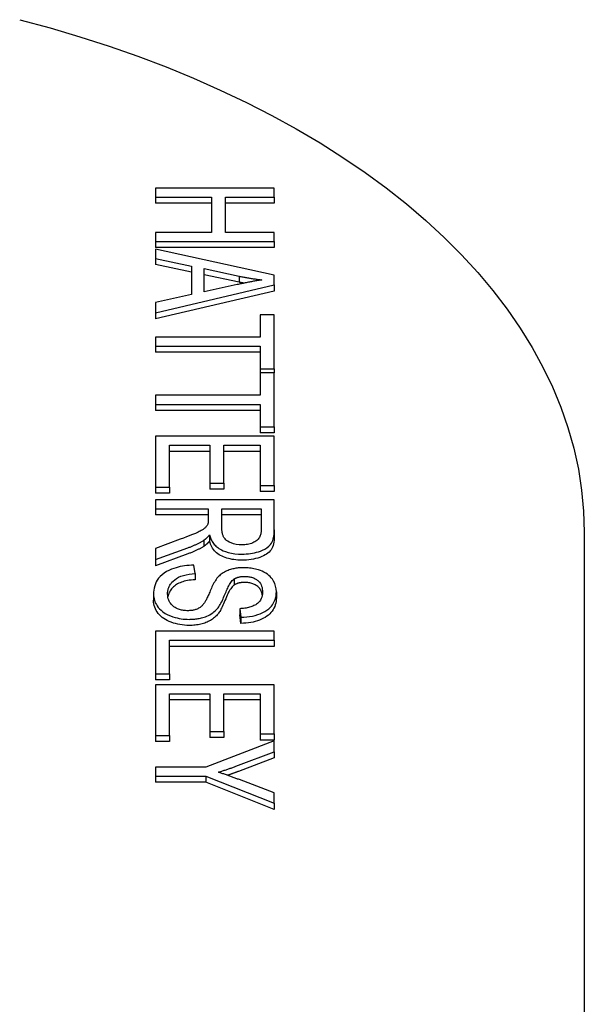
# Model space of a CAD drawing. Header units: millimetres. Extents: x 7 to 3694, y 32 to 425.
# Tile 7 of 11: x 429 to 448, y 271 to 304. Entities that reach past the tile are written whole.
import ezdxf

# ---------------------------------------------------------------- set-up
doc = ezdxf.new("R2010")
doc.units = ezdxf.units.MM
doc.layers.add('DETAIL', color=2, linetype='Continuous')

msp = doc.modelspace()

# ---------------------------------------------------------------- linework, layer by layer
at = {"layer": 'DETAIL'}
for p, q in [((433.469, 298.354), (433.469, 298.05)), ((437.469, 298.354), (433.469, 298.354)), ((437.469, 298.05), (437.469, 298.354)), ((433.469, 298.05), (433.469, 297.845)), ((433.469, 298.05), (435.353, 298.05)), ((435.353, 297.845), (433.469, 297.845)), ((435.353, 298.05), (435.353, 296.861)), ((435.826, 298.05), (437.469, 298.05)), ((435.826, 296.861), (435.826, 298.05)), ((437.469, 297.845), (435.826, 297.845)), ((437.469, 298.05), (437.469, 297.845)), ((435.353, 296.861), (433.469, 296.861)), ((433.469, 296.861), (433.469, 296.557)), ((437.469, 296.861), (435.826, 296.861)), ((437.469, 296.557), (437.469, 296.861)), ((433.469, 296.557), (433.469, 296.352)), ((433.469, 296.557), (437.469, 296.557)), ((437.469, 296.557), (437.469, 296.352)), ((437.469, 296.352), (433.469, 296.352)), ((433.469, 296.301), (433.469, 295.98)), ((437.469, 295.42), (433.469, 296.301)), ((433.469, 295.98), (433.469, 295.775)), ((433.469, 295.98), (434.68, 295.728)), ((434.68, 295.523), (433.469, 295.775)), ((434.68, 295.728), (434.68, 294.766)), ((435.11, 294.86), (435.11, 295.64)), ((435.11, 295.64), (436.283, 295.387)), ((436.283, 295.182), (435.11, 295.436)), ((433.469, 294.154), (437.469, 295.091)), ((436.219, 295.102), (435.11, 294.86)), ((436.283, 295.387), (436.283, 295.182)), ((437.469, 295.091), (437.469, 295.42)), ((437.469, 295.091), (437.469, 294.886)), ((437.469, 294.886), (433.469, 293.949)), ((434.68, 294.766), (433.469, 294.5)), ((433.469, 294.5), (433.469, 294.154)), ((433.469, 294.154), (433.469, 293.949)), ((436.997, 294.084), (436.997, 293.329)), ((437.469, 294.084), (436.997, 294.084)), ((437.469, 292.265), (437.469, 294.084)), ((433.469, 293.329), (433.469, 293.024)), ((436.997, 293.329), (433.469, 293.329)), ((433.469, 293.024), (433.469, 292.82)), ((433.469, 293.024), (436.997, 293.024)), ((436.997, 292.82), (433.469, 292.82)), ((436.997, 293.024), (436.997, 292.265)), ((436.997, 292.265), (436.997, 292.125)), ((436.997, 292.265), (437.469, 292.265)), ((436.997, 292.125), (436.997, 291.37)), ((437.469, 292.125), (436.997, 292.125)), ((437.469, 292.265), (437.469, 292.125)), ((437.469, 290.307), (437.469, 292.125)), ((433.469, 291.37), (433.469, 291.066)), ((436.997, 291.37), (433.469, 291.37)), ((433.469, 291.066), (433.469, 290.861)), ((433.469, 291.066), (436.997, 291.066)), ((436.997, 290.861), (433.469, 290.861)), ((436.997, 291.066), (436.997, 290.307)), ((436.997, 290.307), (436.997, 290.102)), ((436.997, 290.307), (437.469, 290.307)), ((437.469, 290.307), (437.469, 290.102)), ((433.469, 289.989), (433.469, 288.275)), ((437.469, 289.989), (433.469, 289.989)), ((437.469, 290.102), (436.997, 290.102)), ((437.469, 288.327), (437.469, 289.989)), ((433.942, 288.275), (433.942, 289.684)), ((433.942, 289.684), (435.302, 289.684)), ((435.302, 289.479), (433.942, 289.479)), ((435.302, 289.684), (435.302, 288.413)), ((435.774, 289.684), (436.997, 289.684)), ((435.774, 288.413), (435.774, 289.684)), ((436.997, 289.479), (435.774, 289.479)), ((436.997, 289.684), (436.997, 288.327)), ((433.469, 288.275), (433.469, 288.07)), ((433.469, 288.275), (433.942, 288.275)), ((433.942, 288.275), (433.942, 288.07)), ((435.302, 288.413), (435.302, 288.208)), ((435.302, 288.413), (435.774, 288.413)), ((435.774, 288.208), (435.302, 288.208)), ((435.774, 288.413), (435.774, 288.208)), ((436.997, 288.327), (437.469, 288.327)), ((436.997, 288.327), (436.997, 288.122)), ((437.469, 288.122), (436.997, 288.122)), ((437.469, 288.327), (437.469, 288.122)), ((433.942, 288.07), (433.469, 288.07)), ((433.469, 287.852), (433.469, 287.547)), ((437.469, 287.852), (433.469, 287.852)), ((437.469, 286.834), (437.469, 287.852)), ((433.469, 287.547), (433.469, 287.343)), ((433.469, 287.547), (435.247, 287.547)), ((435.247, 287.547), (435.247, 287.196)), ((435.704, 286.895), (435.704, 287.547)), ((435.704, 287.547), (437.027, 287.547)), ((437.027, 287.547), (437.027, 286.822)), ((435.247, 287.343), (433.469, 287.343)), ((437.027, 287.343), (435.704, 287.343)), ((437.469, 286.834), (437.469, 286.629)), ((434.302, 286.516), (433.469, 286.211)), ((435.091, 286.481), (435.091, 286.276)), ((435.289, 286.662), (435.289, 286.458)), ((447.916, 286.758), (447.916, 267.344)), ((433.469, 285.832), (434.558, 286.229)), ((433.469, 286.211), (433.469, 285.832)), ((434.558, 286.024), (433.469, 285.627)), ((433.469, 285.832), (433.469, 285.627)), ((434.799, 285.358), (434.756, 285.645)), ((434.799, 285.358), (434.799, 285.153)), ((436.116, 285.178), (436.116, 284.973)), ((433.402, 284.665), (433.402, 284.461)), ((437.539, 284.749), (437.539, 284.545)), ((436.305, 284.176), (436.305, 283.971)), ((436.305, 284.176), (436.344, 283.886)), ((436.344, 283.681), (436.305, 283.971)), ((436.344, 283.886), (436.344, 283.681)), ((433.469, 283.415), (433.469, 281.981)), ((437.469, 283.415), (433.469, 283.415)), ((437.469, 283.111), (437.469, 283.415)), ((433.942, 281.981), (433.942, 283.111)), ((433.942, 283.111), (437.469, 283.111)), ((437.469, 282.906), (433.942, 282.906)), ((437.469, 283.111), (437.469, 282.906)), ((433.469, 281.981), (433.942, 281.981)), ((433.469, 281.981), (433.469, 281.776)), ((433.942, 281.981), (433.942, 281.776)), ((433.942, 281.776), (433.469, 281.776)), ((433.469, 281.614), (433.469, 279.9)), ((437.469, 281.614), (433.469, 281.614)), ((437.469, 279.953), (437.469, 281.614)), ((433.942, 279.9), (433.942, 281.31)), ((433.942, 281.31), (435.302, 281.31)), ((435.302, 281.31), (435.302, 280.038)), ((435.774, 280.038), (435.774, 281.31)), ((435.774, 281.31), (436.997, 281.31)), ((436.997, 281.31), (436.997, 279.953)), ((435.302, 281.105), (433.942, 281.105)), ((436.997, 281.105), (435.774, 281.105)), ((433.469, 279.9), (433.942, 279.9)), ((433.469, 279.9), (433.469, 279.695)), ((433.942, 279.9), (433.942, 279.695)), ((435.302, 280.038), (435.774, 280.038)), ((435.302, 280.038), (435.302, 279.834)), ((435.774, 279.834), (435.302, 279.834)), ((435.774, 280.038), (435.774, 279.834)), ((436.997, 279.953), (437.469, 279.953)), ((436.997, 279.953), (436.997, 279.748)), ((437.469, 279.953), (437.469, 279.748)), ((433.942, 279.695), (433.469, 279.695)), ((437.469, 279.72), (435.164, 278.835)), ((437.469, 279.748), (436.997, 279.748)), ((437.469, 279.351), (437.469, 279.72)), ((436.262, 278.898), (437.469, 279.351)), ((437.469, 279.351), (437.469, 279.146)), ((433.469, 278.835), (433.469, 278.531)), ((435.164, 278.835), (433.469, 278.835)), ((437.469, 279.146), (436.262, 278.693)), ((433.469, 278.531), (435.164, 278.531)), ((433.469, 278.531), (433.469, 278.326)), ((435.164, 278.531), (437.469, 277.615)), ((435.164, 278.531), (435.164, 278.326)), ((435.164, 278.326), (433.469, 278.326)), ((437.469, 277.41), (435.164, 278.326)), ((437.469, 277.968), (436.292, 278.414)), ((437.469, 277.615), (437.469, 277.968)), ((437.469, 277.615), (437.469, 277.41))]:
    msp.add_line(p, q, dxfattribs=at)
at = {"layer": 'DETAIL', "flags": 128}
for points in [[(428.891, 304.033), (429.914, 303.756), (430.919, 303.458), (431.907, 303.139), (432.875, 302.8), (433.822, 302.44), (434.748, 302.061), (435.651, 301.662), (436.529, 301.245), (437.383, 300.808), (438.211, 300.353), (439.011, 299.881), (439.784, 299.391), (440.527, 298.884), (441.241, 298.361), (441.923, 297.821), (442.574, 297.266), (443.191, 296.696), (443.775, 296.111), (444.325, 295.512), (444.838, 294.899), (445.316, 294.273), (445.756, 293.634), (446.158, 292.984), (446.52, 292.323), (446.843, 291.652), (447.125, 290.972), (447.364, 290.282), (447.562, 289.586), (447.716, 288.884), (447.827, 288.178), (447.894, 287.469), (447.916, 286.758)], [(437.049, 295.263), (437.014, 295.257), (436.979, 295.251), (436.944, 295.245), (436.908, 295.239), (436.873, 295.232), (436.838, 295.226), (436.802, 295.22), (436.767, 295.213), (436.733, 295.206), (436.698, 295.2), (436.664, 295.193), (436.63, 295.186), (436.596, 295.18), (436.561, 295.173), (436.527, 295.166), (436.493, 295.159), (436.458, 295.152), (436.424, 295.145), (436.389, 295.138), (436.355, 295.131), (436.321, 295.123), (436.287, 295.116), (436.253, 295.109), (436.219, 295.102)], [(436.283, 295.387), (436.315, 295.38), (436.346, 295.374), (436.377, 295.368), (436.409, 295.362), (436.44, 295.356), (436.472, 295.35), (436.503, 295.344), (436.535, 295.339), (436.567, 295.333), (436.598, 295.328), (436.63, 295.322), (436.662, 295.317), (436.694, 295.312), (436.726, 295.307), (436.758, 295.302), (436.79, 295.297), (436.822, 295.292), (436.854, 295.288), (436.887, 295.283), (436.919, 295.279), (436.951, 295.275), (436.984, 295.271), (437.016, 295.267), (437.049, 295.263)], [(436.447, 295.15), (436.441, 295.151), (436.434, 295.152), (436.427, 295.154), (436.42, 295.155), (436.413, 295.156), (436.406, 295.157), (436.4, 295.159), (436.393, 295.16), (436.386, 295.161), (436.379, 295.163), (436.372, 295.164), (436.365, 295.165), (436.359, 295.167), (436.352, 295.168), (436.345, 295.17), (436.338, 295.171), (436.331, 295.172), (436.324, 295.174), (436.317, 295.175), (436.311, 295.176), (436.304, 295.178), (436.297, 295.179), (436.29, 295.181), (436.283, 295.182)], [(435.247, 287.196), (435.247, 287.189), (435.247, 287.182), (435.247, 287.175), (435.246, 287.168), (435.246, 287.161), (435.246, 287.154), (435.246, 287.147), (435.246, 287.14), (435.245, 287.133), (435.245, 287.126), (435.244, 287.119), (435.244, 287.112), (435.243, 287.105), (435.243, 287.098), (435.242, 287.091), (435.241, 287.084), (435.24, 287.077), (435.239, 287.07), (435.238, 287.062), (435.236, 287.055), (435.234, 287.047), (435.233, 287.04), (435.231, 287.033), (435.228, 287.026)], [(435.228, 287.026), (435.219, 287.006), (435.207, 286.986), (435.194, 286.967), (435.179, 286.948), (435.162, 286.929), (435.145, 286.911), (435.126, 286.894), (435.108, 286.878), (435.088, 286.863), (435.068, 286.849), (435.047, 286.835), (435.025, 286.822), (435.002, 286.808), (434.974, 286.794), (434.943, 286.777), (434.905, 286.759), (434.861, 286.738), (434.81, 286.716), (434.75, 286.69), (434.682, 286.662), (434.604, 286.631), (434.515, 286.596), (434.414, 286.558), (434.302, 286.516)], [(436.378, 286.33), (436.283, 286.334), (436.19, 286.346), (436.101, 286.366), (436.019, 286.392), (435.953, 286.42), (435.903, 286.448), (435.865, 286.475), (435.834, 286.502), (435.809, 286.529), (435.789, 286.555), (435.773, 286.579), (435.761, 286.601), (435.751, 286.622), (435.742, 286.645), (435.734, 286.668), (435.727, 286.692), (435.721, 286.717), (435.716, 286.742), (435.712, 286.767), (435.709, 286.792), (435.707, 286.818), (435.705, 286.844), (435.704, 286.869), (435.704, 286.895)], [(436.378, 286.017), (436.451, 286.018), (436.524, 286.022), (436.596, 286.028), (436.667, 286.037), (436.738, 286.049), (436.806, 286.063), (436.873, 286.079), (436.938, 286.098), (437.002, 286.121), (437.074, 286.149), (437.149, 286.186), (437.224, 286.232), (437.289, 286.285), (437.337, 286.336), (437.372, 286.385), (437.397, 286.43), (437.416, 286.475), (437.431, 286.523), (437.444, 286.572), (437.454, 286.623), (437.461, 286.675), (437.466, 286.728), (437.468, 286.781), (437.469, 286.834)], [(437.027, 286.822), (437.027, 286.791), (437.024, 286.761), (437.021, 286.73), (437.015, 286.7), (437.008, 286.669), (436.998, 286.64), (436.986, 286.61), (436.971, 286.58), (436.953, 286.552), (436.932, 286.524), (436.908, 286.499), (436.882, 286.476), (436.852, 286.454), (436.819, 286.433), (436.783, 286.414), (436.745, 286.396), (436.705, 286.38), (436.662, 286.367), (436.617, 286.355), (436.571, 286.346), (436.524, 286.339), (436.476, 286.334), (436.427, 286.331), (436.378, 286.33)], [(434.558, 286.229), (434.582, 286.238), (434.606, 286.247), (434.63, 286.256), (434.654, 286.266), (434.677, 286.275), (434.701, 286.285), (434.724, 286.295), (434.747, 286.304), (434.77, 286.315), (434.793, 286.325), (434.816, 286.335), (434.838, 286.345), (434.861, 286.356), (434.883, 286.366), (434.905, 286.377), (434.926, 286.388), (434.948, 286.399), (434.969, 286.41), (434.99, 286.422), (435.011, 286.433), (435.031, 286.445), (435.052, 286.457), (435.072, 286.469), (435.091, 286.481)], [(435.091, 286.481), (435.101, 286.487), (435.111, 286.494), (435.121, 286.501), (435.131, 286.508), (435.14, 286.516), (435.149, 286.523), (435.159, 286.53), (435.167, 286.538), (435.176, 286.545), (435.184, 286.553), (435.193, 286.56), (435.201, 286.568), (435.209, 286.576), (435.217, 286.583), (435.224, 286.591), (435.232, 286.599), (435.24, 286.607), (435.247, 286.615), (435.254, 286.623), (435.262, 286.631), (435.269, 286.639), (435.276, 286.647), (435.283, 286.655), (435.289, 286.662)], [(435.289, 286.662), (435.298, 286.63), (435.308, 286.597), (435.319, 286.565), (435.332, 286.532), (435.346, 286.5), (435.363, 286.468), (435.381, 286.437), (435.401, 286.406), (435.423, 286.375), (435.447, 286.345), (435.473, 286.316), (435.502, 286.288), (435.533, 286.261), (435.566, 286.235), (435.603, 286.21), (435.641, 286.186), (435.687, 286.161), (435.749, 286.132), (435.826, 286.102), (435.921, 286.073), (436.03, 286.048), (436.143, 286.03), (436.26, 286.02), (436.378, 286.017)], [(437.469, 286.629), (437.468, 286.555), (437.463, 286.485), (437.454, 286.42), (437.442, 286.36), (437.427, 286.304), (437.408, 286.252), (437.386, 286.205), (437.361, 286.163), (437.331, 286.124), (437.297, 286.087), (437.257, 286.052), (437.212, 286.019), (437.161, 285.988), (437.106, 285.959), (437.046, 285.933), (436.98, 285.908), (436.911, 285.885), (436.84, 285.866), (436.767, 285.85), (436.693, 285.836), (436.617, 285.826), (436.539, 285.818), (436.459, 285.814), (436.378, 285.812)], [(435.091, 286.276), (435.073, 286.265), (435.055, 286.254), (435.036, 286.243), (435.017, 286.232), (434.998, 286.221), (434.978, 286.21), (434.958, 286.2), (434.937, 286.189), (434.916, 286.178), (434.895, 286.168), (434.873, 286.157), (434.851, 286.146), (434.829, 286.136), (434.806, 286.126), (434.783, 286.115), (434.759, 286.105), (434.735, 286.095), (434.711, 286.084), (434.686, 286.074), (434.661, 286.064), (434.636, 286.054), (434.61, 286.044), (434.584, 286.034), (434.558, 286.024)], [(435.289, 286.458), (435.281, 286.448), (435.273, 286.438), (435.264, 286.429), (435.256, 286.42), (435.248, 286.411), (435.239, 286.402), (435.231, 286.393), (435.223, 286.385), (435.214, 286.376), (435.206, 286.368), (435.198, 286.36), (435.19, 286.353), (435.181, 286.345), (435.173, 286.338), (435.165, 286.331), (435.157, 286.324), (435.148, 286.317), (435.14, 286.311), (435.132, 286.304), (435.124, 286.298), (435.116, 286.292), (435.108, 286.287), (435.099, 286.281), (435.091, 286.276)], [(436.378, 285.812), (436.308, 285.814), (436.239, 285.817), (436.173, 285.822), (436.108, 285.83), (436.046, 285.84), (435.985, 285.852), (435.926, 285.866), (435.869, 285.883), (435.814, 285.901), (435.761, 285.922), (435.709, 285.945), (435.66, 285.971), (435.613, 285.998), (435.569, 286.028), (435.528, 286.06), (435.489, 286.095), (435.454, 286.132), (435.422, 286.172), (435.392, 286.213), (435.366, 286.257), (435.342, 286.304), (435.322, 286.353), (435.304, 286.404), (435.289, 286.458)], [(434.756, 285.645), (434.678, 285.642), (434.602, 285.638), (434.525, 285.631), (434.449, 285.621), (434.375, 285.61), (434.302, 285.595), (434.23, 285.579), (434.159, 285.559), (434.083, 285.535), (434.003, 285.505), (433.921, 285.469), (433.838, 285.426), (433.759, 285.376), (433.688, 285.322), (433.627, 285.265), (433.573, 285.205), (433.528, 285.142), (433.491, 285.077), (433.462, 285.01), (433.439, 284.942), (433.422, 284.873), (433.411, 284.803), (433.404, 284.734), (433.402, 284.665)], [(436.436, 285.559), (436.398, 285.559), (436.361, 285.558), (436.324, 285.556), (436.287, 285.553), (436.25, 285.549), (436.214, 285.545), (436.178, 285.54), (436.142, 285.533), (436.106, 285.526), (436.07, 285.518), (436.032, 285.508), (435.993, 285.497), (435.952, 285.484), (435.912, 285.468), (435.87, 285.451), (435.829, 285.432), (435.789, 285.41), (435.751, 285.388), (435.716, 285.364), (435.682, 285.34), (435.65, 285.314), (435.621, 285.288), (435.593, 285.261), (435.567, 285.234)], [(437.539, 284.749), (437.534, 284.844), (437.515, 284.938), (437.483, 285.03), (437.445, 285.107), (437.405, 285.168), (437.369, 285.214), (437.329, 285.257), (437.285, 285.298), (437.236, 285.337), (437.181, 285.374), (437.121, 285.408), (437.06, 285.437), (437, 285.462), (436.941, 285.482), (436.886, 285.499), (436.834, 285.513), (436.786, 285.524), (436.738, 285.533), (436.689, 285.541), (436.639, 285.548), (436.589, 285.553), (436.538, 285.556), (436.487, 285.558), (436.436, 285.559)], [(433.875, 284.679), (433.875, 284.707), (433.877, 284.734), (433.88, 284.761), (433.885, 284.788), (433.89, 284.815), (433.897, 284.842), (433.906, 284.869), (433.916, 284.895), (433.927, 284.922), (433.94, 284.948), (433.954, 284.974), (433.971, 284.999), (433.991, 285.029), (434.022, 285.067), (434.062, 285.109), (434.113, 285.154), (434.176, 285.198), (434.245, 285.237), (434.323, 285.269), (434.409, 285.297), (434.502, 285.319), (434.599, 285.337), (434.699, 285.349), (434.799, 285.358)], [(434.799, 285.153), (434.731, 285.148), (434.667, 285.141), (434.605, 285.133), (434.546, 285.123), (434.491, 285.112), (434.437, 285.1), (434.387, 285.086), (434.34, 285.071), (434.295, 285.054), (434.253, 285.036), (434.212, 285.015), (434.174, 284.992), (434.137, 284.968), (434.102, 284.941), (434.069, 284.911), (434.038, 284.88), (434.009, 284.847), (433.982, 284.811), (433.958, 284.775), (433.937, 284.737), (433.919, 284.699), (433.904, 284.659), (433.892, 284.618), (433.883, 284.577)], [(435.567, 285.234), (435.539, 285.202), (435.513, 285.166), (435.487, 285.128), (435.462, 285.087), (435.437, 285.045), (435.414, 285.001), (435.392, 284.956), (435.37, 284.911), (435.35, 284.865), (435.33, 284.821), (435.311, 284.778), (435.293, 284.737), (435.277, 284.697), (435.26, 284.66), (435.244, 284.624), (435.229, 284.589), (435.213, 284.556), (435.198, 284.524), (435.183, 284.494), (435.169, 284.466), (435.156, 284.44), (435.143, 284.417), (435.13, 284.396), (435.119, 284.379)], [(435.576, 284.207), (435.601, 284.241), (435.626, 284.28), (435.65, 284.321), (435.674, 284.365), (435.698, 284.412), (435.72, 284.46), (435.743, 284.509), (435.764, 284.558), (435.786, 284.608), (435.806, 284.657), (435.826, 284.704), (435.845, 284.75), (435.863, 284.794), (435.881, 284.834), (435.899, 284.873), (435.918, 284.912), (435.938, 284.952), (435.96, 284.99), (435.982, 285.027), (436.006, 285.063), (436.03, 285.096), (436.056, 285.126), (436.084, 285.154), (436.116, 285.178)], [(436.116, 285.178), (436.127, 285.185), (436.139, 285.192), (436.151, 285.198), (436.164, 285.205), (436.177, 285.211), (436.19, 285.217), (436.204, 285.222), (436.218, 285.227), (436.232, 285.232), (436.247, 285.237), (436.262, 285.241), (436.277, 285.245), (436.293, 285.249), (436.308, 285.252), (436.324, 285.255), (436.34, 285.258), (436.357, 285.26), (436.373, 285.262), (436.389, 285.263), (436.406, 285.265), (436.422, 285.266), (436.439, 285.266), (436.456, 285.267), (436.472, 285.267)], [(436.472, 285.267), (436.507, 285.266), (436.542, 285.264), (436.576, 285.261), (436.61, 285.256), (436.643, 285.25), (436.676, 285.243), (436.707, 285.234), (436.737, 285.224), (436.766, 285.213), (436.793, 285.201), (436.82, 285.187), (436.845, 285.174), (436.868, 285.159), (436.892, 285.143), (436.918, 285.124), (436.945, 285.099), (436.974, 285.067), (437.001, 285.029), (437.026, 284.983), (437.044, 284.935), (437.058, 284.886), (437.067, 284.836), (437.072, 284.786), (437.073, 284.737)], [(436.116, 284.973), (436.093, 284.956), (436.07, 284.935), (436.046, 284.911), (436.023, 284.882), (436, 284.85), (435.976, 284.813), (435.952, 284.773), (435.929, 284.729), (435.905, 284.68), (435.881, 284.628), (435.856, 284.572), (435.832, 284.512), (435.808, 284.452), (435.784, 284.395), (435.761, 284.341), (435.739, 284.29), (435.717, 284.243), (435.695, 284.199), (435.674, 284.158), (435.653, 284.121), (435.633, 284.086), (435.614, 284.055), (435.595, 284.027), (435.576, 284.003)], [(436.472, 285.062), (436.454, 285.062), (436.437, 285.062), (436.419, 285.061), (436.402, 285.06), (436.385, 285.058), (436.369, 285.057), (436.353, 285.055), (436.337, 285.052), (436.321, 285.05), (436.305, 285.047), (436.29, 285.044), (436.275, 285.04), (436.26, 285.036), (436.246, 285.032), (436.232, 285.027), (436.218, 285.023), (436.204, 285.017), (436.191, 285.012), (436.177, 285.006), (436.165, 285), (436.152, 284.994), (436.14, 284.987), (436.127, 284.98), (436.116, 284.973)], [(437.066, 284.639), (437.059, 284.675), (437.051, 284.709), (437.041, 284.742), (437.028, 284.772), (437.014, 284.802), (436.998, 284.829), (436.979, 284.855), (436.959, 284.88), (436.937, 284.902), (436.913, 284.923), (436.887, 284.942), (436.859, 284.96), (436.831, 284.976), (436.803, 284.991), (436.773, 285.005), (436.743, 285.017), (436.712, 285.027), (436.68, 285.037), (436.647, 285.044), (436.614, 285.051), (436.58, 285.056), (436.545, 285.059), (436.509, 285.062), (436.472, 285.062)], [(433.402, 284.665), (433.404, 284.615), (433.409, 284.564), (433.418, 284.513), (433.431, 284.463), (433.449, 284.413), (433.47, 284.364), (433.496, 284.316), (433.526, 284.268), (433.561, 284.221), (433.603, 284.173), (433.656, 284.122), (433.719, 284.07), (433.796, 284.019), (433.882, 283.972), (433.969, 283.934), (434.051, 283.903), (434.128, 283.88), (434.197, 283.863), (434.262, 283.849), (434.328, 283.837), (434.395, 283.829), (434.462, 283.822), (434.531, 283.819), (434.6, 283.817)], [(434.555, 284.109), (434.519, 284.11), (434.483, 284.112), (434.448, 284.115), (434.413, 284.119), (434.378, 284.125), (434.345, 284.132), (434.312, 284.14), (434.278, 284.15), (434.242, 284.162), (434.204, 284.177), (434.165, 284.195), (434.126, 284.218), (434.089, 284.243), (434.055, 284.27), (434.025, 284.298), (433.998, 284.328), (433.975, 284.358), (433.954, 284.39), (433.933, 284.426), (433.915, 284.466), (433.899, 284.511), (433.886, 284.562), (433.878, 284.618), (433.875, 284.679)], [(437.073, 284.737), (437.071, 284.682), (437.063, 284.626), (437.05, 284.57), (437.03, 284.516), (437.002, 284.463), (436.97, 284.418), (436.936, 284.381), (436.903, 284.352), (436.873, 284.33), (436.844, 284.312), (436.814, 284.295), (436.782, 284.279), (436.748, 284.264), (436.713, 284.25), (436.676, 284.238), (436.637, 284.227), (436.598, 284.216), (436.558, 284.208), (436.517, 284.2), (436.475, 284.193), (436.433, 284.187), (436.39, 284.183), (436.348, 284.179), (436.305, 284.176)], [(436.344, 283.886), (436.443, 283.89), (436.542, 283.898), (436.638, 283.911), (436.733, 283.928), (436.824, 283.95), (436.913, 283.977), (436.998, 284.008), (437.079, 284.044), (437.155, 284.085), (437.223, 284.13), (437.281, 284.175), (437.33, 284.222), (437.371, 284.267), (437.404, 284.311), (437.432, 284.353), (437.456, 284.395), (437.477, 284.438), (437.494, 284.482), (437.509, 284.526), (437.52, 284.57), (437.529, 284.615), (437.535, 284.66), (437.538, 284.705), (437.539, 284.749)], [(437.539, 284.545), (437.537, 284.482), (437.53, 284.421), (437.519, 284.362), (437.504, 284.304), (437.483, 284.249), (437.459, 284.196), (437.43, 284.144), (437.396, 284.094), (437.358, 284.047), (437.316, 284.002), (437.27, 283.961), (437.219, 283.922), (437.164, 283.885), (437.105, 283.852), (437.042, 283.821), (436.974, 283.794), (436.903, 283.769), (436.83, 283.747), (436.755, 283.728), (436.677, 283.712), (436.597, 283.7), (436.515, 283.69), (436.431, 283.684), (436.344, 283.681)], [(434.6, 283.613), (434.521, 283.614), (434.443, 283.619), (434.366, 283.627), (434.29, 283.639), (434.215, 283.654), (434.142, 283.672), (434.069, 283.693), (433.998, 283.717), (433.93, 283.745), (433.865, 283.776), (433.804, 283.809), (433.748, 283.845), (433.695, 283.884), (433.646, 283.927), (433.6, 283.971), (433.559, 284.019), (433.522, 284.069), (433.491, 284.121), (433.464, 284.173), (433.441, 284.228), (433.424, 284.284), (433.412, 284.341), (433.405, 284.4), (433.402, 284.461)], [(435.119, 284.379), (435.105, 284.358), (435.09, 284.337), (435.073, 284.317), (435.056, 284.297), (435.037, 284.277), (435.017, 284.258), (434.996, 284.24), (434.972, 284.222), (434.947, 284.205), (434.92, 284.189), (434.893, 284.176), (434.866, 284.164), (434.839, 284.153), (434.812, 284.145), (434.787, 284.137), (434.762, 284.131), (434.737, 284.126), (434.711, 284.121), (434.686, 284.118), (434.66, 284.115), (434.634, 284.112), (434.608, 284.111), (434.581, 284.11), (434.555, 284.109)], [(434.6, 283.817), (434.639, 283.818), (434.678, 283.819), (434.716, 283.821), (434.755, 283.823), (434.793, 283.827), (434.83, 283.831), (434.868, 283.836), (434.905, 283.842), (434.942, 283.848), (434.978, 283.856), (435.017, 283.865), (435.059, 283.876), (435.103, 283.89), (435.15, 283.906), (435.199, 283.925), (435.249, 283.948), (435.299, 283.974), (435.348, 284.003), (435.394, 284.034), (435.436, 284.067), (435.475, 284.1), (435.511, 284.135), (435.545, 284.171), (435.576, 284.207)], [(435.576, 284.003), (435.548, 283.97), (435.52, 283.939), (435.49, 283.909), (435.459, 283.881), (435.427, 283.854), (435.393, 283.829), (435.358, 283.805), (435.323, 283.783), (435.286, 283.762), (435.247, 283.743), (435.208, 283.724), (435.167, 283.708), (435.126, 283.693), (435.083, 283.679), (435.039, 283.666), (434.995, 283.655), (434.949, 283.645), (434.902, 283.636), (434.854, 283.629), (434.806, 283.623), (434.756, 283.619), (434.705, 283.615), (434.653, 283.613), (434.6, 283.613)], [(435.585, 278.664), (435.614, 278.673), (435.643, 278.682), (435.672, 278.691), (435.7, 278.701), (435.729, 278.71), (435.758, 278.719), (435.786, 278.729), (435.815, 278.738), (435.843, 278.748), (435.871, 278.757), (435.9, 278.767), (435.928, 278.777), (435.956, 278.787), (435.984, 278.796), (436.012, 278.806), (436.04, 278.816), (436.068, 278.826), (436.096, 278.837), (436.124, 278.847), (436.152, 278.857), (436.179, 278.867), (436.207, 278.877), (436.235, 278.888), (436.262, 278.898)], [(436.292, 278.414), (436.264, 278.425), (436.235, 278.435), (436.206, 278.446), (436.176, 278.457), (436.147, 278.468), (436.118, 278.478), (436.089, 278.489), (436.059, 278.5), (436.03, 278.51), (436.001, 278.521), (435.971, 278.531), (435.942, 278.542), (435.913, 278.552), (435.883, 278.562), (435.854, 278.573), (435.824, 278.583), (435.794, 278.593), (435.765, 278.604), (435.735, 278.614), (435.705, 278.624), (435.675, 278.634), (435.645, 278.644), (435.615, 278.654), (435.585, 278.664)], [(436.262, 278.693), (436.247, 278.688), (436.231, 278.682), (436.216, 278.676), (436.201, 278.67), (436.185, 278.664), (436.17, 278.659), (436.154, 278.653), (436.139, 278.647), (436.124, 278.642), (436.108, 278.636), (436.093, 278.63), (436.077, 278.625), (436.062, 278.619), (436.046, 278.614), (436.031, 278.608), (436.015, 278.603), (436, 278.597), (435.985, 278.592), (435.969, 278.586), (435.954, 278.581), (435.938, 278.576), (435.923, 278.57), (435.907, 278.565), (435.892, 278.559)]]:
    msp.add_lwpolyline(points, dxfattribs=at)

doc.saveas('drawing.dxf')
